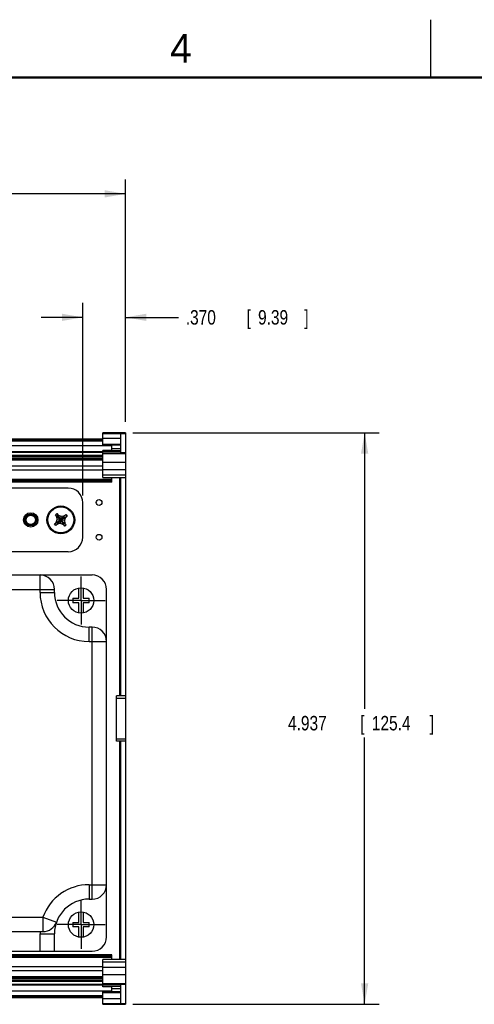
# Model space of a CAD drawing. Header units: inches. Extents: x 0 to 34, y 0 to 22.
# Tile 22 of 32: x 17.7 to 21.6, y 13.5 to 22. Entities that reach past the tile are written whole.
import ezdxf

# ---------------------------------------------------------------- set-up
doc = ezdxf.new("R2010")
doc.units = ezdxf.units.IN
doc.header["$LTSCALE"] = 1.87
doc.header["$MEASUREMENT"] = 0
doc.linetypes.add('CENTER', pattern=[0.6, 0.375, -0.075, 0.075, -0.075])
doc.layers.get('0').update_dxf_attribs({"linetype": 'CONTINUOUS'})
doc.layers.add('DEFAULT_1', color=7, linetype='CENTER')
doc.layers.add('DIMENSIONS', color=7, linetype='CONTINUOUS')
doc.styles.get("Standard").update_dxf_attribs({"font": 'txt', "width": 0.8})
doc.dimstyles.new('DIMSTYLE_1', dxfattribs={"dimtxt": 0.125, "dimasz": 0.18, "dimexe": 0.18, "dimexo": 0.0625, "dimgap": 0.09, "dimtad": 0, "dimtih": 1, "dimtoh": 1, "dimdec": 3, "dimzin": 4, "dimdsep": 46, "dimtxsty": 'STANDARD', "dimblk": '_FILLED', "dimblk1": '_FILLED', "dimblk2": '_FILLED', "dimcen": 0.09, "dimadec": 0, "dimazin": 0, "dimtp": 0.001, "dimtm": 0.001, "dimtfac": 1, "dimtdec": 3, "dimtofl": 0, "dimtmove": 0, "dimatfit": 3, "dimldrblk": '_FILLED', "dimfxl": 1, "dimtolj": 1, "dimtzin": 4, "dimarcsym": 0})

# ---------------------------------------------------------------- blocks, each defined once
blk = doc.blocks.new('_FILLED')
at = {"color": 0, "linetype": 'BYBLOCK'}
blk.add_solid([(0, 0), (-1, 0.174), (-1, -0.174)], dxfattribs=at)
blk = doc.blocks.new('*D0')
at = {"layer": 'DIMENSIONS', "color": 2, "linetype": 'CONTINUOUS'}
for p, q in [((18.6744, 18.432), (20.8045, 18.432)), ((20.6795, 18.432), (20.6795, 16.0487)), ((20.6795, 13.495), (20.6795, 15.7987)), ((18.6744, 13.495), (20.8045, 13.495))]:
    blk.add_line(p, q, dxfattribs=at)
at = {"layer": 'DIMENSIONS', "color": 2, "linetype": 'CONTINUOUS', "xscale": 0.18, "yscale": 0.18, "zscale": 0.18}
for p, rotation in [((20.6795, 18.432), 90), ((20.6795, 13.495), 270)]:
    blk.add_blockref('_FILLED', p, dxfattribs=dict(at, rotation=rotation))
at = {"layer": 'DIMENSIONS', "color": 2, "linetype": 'CONTINUOUS', "width": 0.8}
for s, p in [('[', (20.642, 15.8612)), (']', (21.242, 15.8612)), ('4.937', (20.017, 15.8612)), ('125.4', (20.742, 15.8612))]:
    blk.add_text(s, height=0.125, dxfattribs=at).set_placement(p)
blk = doc.blocks.new('*D1')
at = {"layer": 'DIMENSIONS', "color": 2, "linetype": 'CONTINUOUS'}
for p, q in [((13.5927, 18.5138), (13.5927, 20.6206)), ((18.6119, 18.5369), (18.6119, 20.6206)), ((13.5927, 20.4956), (15.5544, 20.4956)), ((18.6119, 20.4956), (17.1044, 20.4956))]:
    blk.add_line(p, q, dxfattribs=at)
at = {"layer": 'DIMENSIONS', "color": 2, "linetype": 'CONTINUOUS', "xscale": 0.18, "yscale": 0.18, "zscale": 0.18}
for p, rotation in [((13.5927, 20.4956), 180), ((18.6119, 20.4956), 360)]:
    blk.add_blockref('_FILLED', p, dxfattribs=dict(at, rotation=rotation))
at = {"layer": 'DIMENSIONS', "color": 2, "linetype": 'CONTINUOUS', "width": 0.8}
for s, p in [('5.019', (15.6169, 20.4331)), ('[', (16.2419, 20.4331)), ('127.49', (16.3419, 20.4331)), (']', (16.9419, 20.4331))]:
    blk.add_text(s, height=0.125, dxfattribs=at).set_placement(p)
blk = doc.blocks.new('*D12')
at = {"layer": 'DIMENSIONS', "color": 2, "linetype": 'CONTINUOUS'}
for p, q in [((18.2423, 17.8909), (18.2423, 19.5539)), ((18.6119, 18.5267), (18.6119, 19.5539)), ((18.2423, 19.4289), (17.8823, 19.4289)), ((18.6119, 19.4289), (19.0702, 19.4289))]:
    blk.add_line(p, q, dxfattribs=at)
at = {"layer": 'DIMENSIONS', "color": 2, "linetype": 'CONTINUOUS', "xscale": 0.18, "yscale": 0.18, "zscale": 0.18}
blk.add_blockref('_FILLED', (18.2423, 19.4289), dxfattribs=at)
at = {"layer": 'DIMENSIONS', "color": 2, "linetype": 'CONTINUOUS', "xscale": 0.18, "yscale": 0.18, "zscale": 0.18, "rotation": 180}
blk.add_blockref('_FILLED', (18.6119, 19.4289), dxfattribs=at)
at = {"layer": 'DIMENSIONS', "color": 2, "linetype": 'CONTINUOUS', "width": 0.8}
for s, p in [('.370', (19.1327, 19.3664)), ('[', (19.6577, 19.3664)), ('9.39', (19.7577, 19.3664)), (']', (20.1577, 19.3664))]:
    blk.add_text(s, height=0.125, dxfattribs=at).set_placement(p)

msp = doc.modelspace()

# ---------------------------------------------------------------- linework, layer by layer
at = {"color": 2, "linetype": 'CONTINUOUS'}
msp.add_line((21.25, 22), (21.25, 21.5), dxfattribs=at)
at = {"color": 7, "linetype": 'CONTINUOUS'}
for p, q in [((18.4151, 18.3769), (13.7895, 18.3769)), ((18.4151, 18.3716), (13.7895, 18.3716)), ((18.4151, 18.3253), (18.4151, 18.432)), ((18.6119, 18.432), (18.4151, 18.432)), ((18.4151, 18.4268), (18.6119, 18.4268)), ((18.5725, 18.4241), (18.4151, 18.4241)), ((18.4151, 18.3852), (18.5725, 18.3852)), ((18.5725, 18.2588), (18.5725, 18.4241)), ((18.6119, 18.432), (18.6119, 13.495)), ((18.4938, 18.3193), (13.7108, 18.3193)), ((18.4151, 18.3582), (13.7895, 18.3582)), ((18.5725, 18.3311), (18.4151, 18.3311)), ((18.5725, 18.3253), (18.4151, 18.3253)), ((18.4938, 18.2796), (18.4938, 18.3253)), ((18.5725, 18.2944), (18.4938, 18.2944)), ((18.4151, 18.2679), (13.7895, 18.2679)), ((18.4151, 18.2609), (13.7895, 18.2609)), ((18.4151, 18.2601), (13.7895, 18.2601)), ((18.4151, 18.2362), (13.7895, 18.2362)), ((18.4151, 18.2255), (13.7895, 18.2255)), ((18.4151, 18.2123), (13.7895, 18.2123)), ((18.4151, 18.0462), (18.4151, 18.2796)), ((18.4938, 18.2796), (18.4151, 18.2796)), ((18.5725, 18.2772), (18.4151, 18.2772)), ((18.5725, 18.264), (18.4151, 18.264)), ((18.4151, 18.2541), (18.6119, 18.2541)), ((18.6119, 18.2588), (18.5725, 18.2588)), ((18.4151, 18.2001), (13.7895, 18.2001)), ((18.4151, 18.1948), (13.7895, 18.1948)), ((18.4151, 18.1424), (13.7895, 18.1424)), ((18.6119, 18.174), (18.4151, 18.174)), ((18.4151, 18.1083), (13.7895, 18.1083)), ((18.4151, 18.1152), (18.6119, 18.1152)), ((18.6119, 18.0659), (18.4151, 18.0659)), ((18.4151, 18.0462), (18.6119, 18.0462)), ((18.4938, 18.0058), (18.4938, 18.0462)), ((18.5628, 16.1604), (18.5628, 18.0462)), ((18.5725, 18.0313), (18.5628, 18.0313)), ((18.5725, 16.1604), (18.5725, 18.0462)), ((18.4938, 18.0281), (13.7108, 18.0281)), ((18.4938, 18.0167), (13.7108, 18.0167)), ((18.4938, 18.0062), (13.7108, 18.0062)), ((18.4938, 18.0058), (13.7108, 18.0058)), ((18.1163, 17.9544), (14.3283, 17.9544)), ((18.5725, 18.0076), (18.5628, 18.0076)), ((18.2423, 17.5304), (18.2423, 17.8284)), ((17.7526, 17.6856), (17.7541, 17.692)), ((17.7541, 17.692), (17.7567, 17.6981)), ((17.7554, 17.6954), (17.7585, 17.7012)), ((17.7567, 17.6981), (17.7602, 17.7036)), ((17.7577, 17.6998), (17.7604, 17.7039)), ((17.7585, 17.7012), (17.761, 17.7045)), ((17.7602, 17.7036), (17.7645, 17.7085)), ((17.7604, 17.7039), (17.7637, 17.7076)), ((17.7604, 17.7038), (17.7617, 17.7054)), ((17.7606, 17.704), (17.7627, 17.7066)), ((17.7627, 17.7066), (17.7661, 17.7098)), ((17.7637, 17.7076), (17.7647, 17.7087)), ((17.7645, 17.7085), (17.7696, 17.7127)), ((17.7647, 17.7087), (17.766, 17.7098)), ((17.7661, 17.7098), (17.7686, 17.7118)), ((17.7696, 17.7127), (17.7753, 17.7159)), ((17.7711, 17.7135), (17.7727, 17.7145)), ((17.7727, 17.7145), (17.7786, 17.7173)), ((17.7753, 17.7159), (17.7815, 17.7182)), ((17.7772, 17.7166), (17.7818, 17.7183)), ((17.7786, 17.7173), (17.7849, 17.719)), ((17.7815, 17.7182), (17.7879, 17.7194)), ((17.7819, 17.7182), (17.7853, 17.719)), ((17.7853, 17.719), (17.7903, 17.7195)), ((17.7854, 17.7189), (17.7867, 17.7192)), ((17.7879, 17.7194), (17.7945, 17.7196)), ((17.7882, 17.7194), (17.7934, 17.7196)), ((17.7917, 17.7196), (17.798, 17.7193)), ((17.798, 17.7193), (17.8044, 17.7178)), ((17.8001, 17.7188), (17.8015, 17.7186)), ((17.8015, 17.7186), (17.8028, 17.7182)), ((17.8044, 17.7178), (17.8089, 17.716)), ((17.8057, 17.7173), (17.8074, 17.7166)), ((17.8059, 17.7172), (17.8102, 17.7155)), ((17.8073, 17.7168), (17.8132, 17.7138)), ((17.8102, 17.7155), (17.8138, 17.7133)), ((17.8133, 17.7137), (17.8146, 17.7128)), ((17.8177, 17.7105), (17.821, 17.7076)), ((17.821, 17.7076), (17.8252, 17.7026)), ((17.8223, 17.7061), (17.8234, 17.7049)), ((17.8231, 17.7053), (17.8269, 17.7)), ((17.8234, 17.705), (17.827, 17.6997)), ((17.8234, 17.7049), (17.8246, 17.7032)), ((17.8252, 17.7026), (17.8276, 17.6985)), ((17.8261, 17.7011), (17.8284, 17.6972)), ((17.8261, 17.7011), (17.8278, 17.6981)), ((17.8269, 17.7), (17.8298, 17.6941)), ((17.8284, 17.6972), (17.8304, 17.6922)), ((17.829, 17.6956), (17.8298, 17.6939)), ((17.8298, 17.6941), (17.8317, 17.6878)), ((17.9969, 17.6462), (18.1077, 17.7127)), ((18.005, 17.7235), (18.019, 17.7348)), ((18.0996, 17.6354), (18.005, 17.7235)), ((18.0164, 17.7095), (18.005, 17.7235)), ((18.0082, 17.6322), (18.0964, 17.7267)), ((18.0109, 17.6575), (18.0937, 17.7014)), ((18.0206, 17.6828), (18.0164, 17.7095)), ((18.0164, 17.7095), (18.0883, 17.6494)), ((18.019, 17.7348), (18.0303, 17.7209)), ((18.0856, 17.6241), (18.019, 17.7348)), ((18.0222, 17.6435), (18.0824, 17.7154)), ((18.0303, 17.7209), (18.0556, 17.7112)), ((18.0743, 17.638), (18.0303, 17.7209)), ((18.049, 17.6477), (18.0556, 17.7112)), ((18.0556, 17.7112), (18.0824, 17.7154)), ((18.0824, 17.7154), (18.0964, 17.7267)), ((18.0937, 17.7014), (18.084, 17.6761)), ((18.1077, 17.7127), (18.0937, 17.7014)), ((18.0964, 17.7267), (18.1077, 17.7127)), ((17.7521, 17.6794), (17.7408, 17.6794)), ((17.7521, 17.6794), (17.7526, 17.6856)), ((17.7521, 17.6794), (17.7526, 17.6856)), ((17.7522, 17.6815), (17.7523, 17.683)), ((17.7523, 17.683), (17.753, 17.6875)), ((17.7526, 17.6859), (17.7534, 17.6891)), ((17.7526, 17.6858), (17.7526, 17.6859)), ((17.7526, 17.6858), (17.7526, 17.6859)), ((17.7549, 17.665), (17.7533, 17.6697)), ((17.7586, 17.6578), (17.7568, 17.6605)), ((17.7604, 17.655), (17.7569, 17.6604)), ((17.7639, 17.6511), (17.7604, 17.655)), ((17.7727, 17.6444), (17.7672, 17.648)), ((17.77, 17.646), (17.7673, 17.6481)), ((17.7756, 17.6428), (17.77, 17.646)), ((17.7785, 17.6417), (17.7726, 17.6444)), ((17.7789, 17.6415), (17.7776, 17.6421)), ((17.7798, 17.6413), (17.7785, 17.6417)), ((17.7851, 17.6399), (17.7787, 17.6416)), ((17.7868, 17.6397), (17.7818, 17.6406)), ((17.7879, 17.6395), (17.7849, 17.6401)), ((17.7916, 17.6392), (17.7851, 17.6399)), ((17.7917, 17.6394), (17.7879, 17.6395)), ((17.7963, 17.6395), (17.7915, 17.6392)), ((17.7981, 17.6396), (17.7916, 17.6392)), ((17.795, 17.6393), (17.7917, 17.6394)), ((17.8013, 17.6403), (17.795, 17.6393)), ((17.8013, 17.6402), (17.798, 17.6397)), ((17.8045, 17.6411), (17.7981, 17.6396)), ((17.8075, 17.6422), (17.8013, 17.6402)), ((17.8047, 17.6412), (17.803, 17.6408)), ((17.8056, 17.6416), (17.8043, 17.6411)), ((17.8106, 17.6436), (17.8045, 17.6411)), ((17.8132, 17.6451), (17.8075, 17.6422)), ((17.8162, 17.6471), (17.8106, 17.6436)), ((17.8131, 17.645), (17.8112, 17.6441)), ((17.8143, 17.6459), (17.8131, 17.645)), ((17.8195, 17.6499), (17.8161, 17.647)), ((17.8211, 17.6514), (17.8162, 17.6471)), ((17.8252, 17.6562), (17.8209, 17.6512)), ((17.8233, 17.6537), (17.8209, 17.6513)), ((17.8253, 17.6565), (17.8211, 17.6514)), ((17.8232, 17.6537), (17.8222, 17.6527)), ((17.8254, 17.6566), (17.8232, 17.6539)), ((17.827, 17.6591), (17.8233, 17.6537)), ((17.8253, 17.6565), (17.8252, 17.6562)), ((17.8286, 17.6621), (17.8253, 17.6565)), ((17.8298, 17.665), (17.827, 17.6591)), ((17.8285, 17.6622), (17.8277, 17.6605)), ((17.8309, 17.6683), (17.8286, 17.6621)), ((17.8323, 17.6747), (17.8309, 17.6683)), ((17.8322, 17.6744), (17.8309, 17.6681)), ((17.8312, 17.6891), (17.8322, 17.6844)), ((17.8317, 17.6716), (17.8313, 17.6702)), ((17.8317, 17.6878), (17.8325, 17.6813)), ((17.8323, 17.6765), (17.8317, 17.6716)), ((17.8325, 17.6778), (17.832, 17.6737)), ((17.8321, 17.6845), (17.8325, 17.6807)), ((17.8322, 17.6844), (17.8325, 17.6778)), ((17.8325, 17.6808), (17.8322, 17.6744)), ((17.8322, 17.6744), (17.8322, 17.6743)), ((17.8325, 17.6813), (17.8323, 17.6747)), ((17.8325, 17.6807), (17.8324, 17.6777)), ((17.9969, 17.6462), (18.0109, 17.6575)), ((18.0082, 17.6322), (17.9969, 17.6462)), ((18.0222, 17.6435), (18.0082, 17.6322)), ((18.0109, 17.6575), (18.0206, 17.6828)), ((18.0206, 17.6828), (18.084, 17.6761)), ((18.049, 17.6477), (18.0222, 17.6435)), ((18.0743, 17.638), (18.049, 17.6477)), ((18.0856, 17.6241), (18.0743, 17.638)), ((18.084, 17.6761), (18.0883, 17.6494)), ((18.0996, 17.6354), (18.0856, 17.6241)), ((18.0883, 17.6494), (18.0996, 17.6354)), ((18.1163, 17.4044), (14.3283, 17.4044)), ((13.8723, 17.2034), (18.3223, 17.2034)), ((17.8723, 17.0534), (17.8723, 17.2034)), ((14.1973, 17.0784), (17.9973, 17.0784)), ((17.8723, 17.0534), (17.9973, 17.0534)), ((17.9973, 17.0534), (17.9973, 17.0784)), ((18.2078, 17.0029), (18.2078, 17.0912)), ((18.2468, 17.0912), (18.2468, 17.0029)), ((18.4473, 14.0784), (18.4473, 17.0784)), ((18.1573, 17.0029), (18.2078, 17.0029)), ((18.1573, 17.0029), (18.1573, 16.9639)), ((18.2078, 16.9639), (18.1573, 16.9639)), ((18.2078, 16.8757), (18.2078, 16.9639)), ((18.2468, 17.0029), (18.2973, 17.0029)), ((18.2973, 16.9639), (18.2468, 16.9639)), ((18.2468, 16.9639), (18.2468, 16.8757)), ((18.2973, 16.9639), (18.2973, 17.0029)), ((18.3223, 16.7534), (18.2973, 16.7534)), ((18.2973, 16.6284), (18.2973, 16.7534)), ((18.3223, 14.4034), (18.3223, 16.7534)), ((18.2973, 16.6284), (18.4473, 16.6284)), ((18.6119, 16.1604), (18.5332, 16.1604)), ((18.5332, 15.7667), (18.5332, 16.1604)), ((18.5332, 16.1407), (18.6119, 16.1407)), ((18.6119, 15.7864), (18.5332, 15.7864)), ((18.6119, 15.7667), (18.5332, 15.7667)), ((18.5628, 13.8808), (18.5628, 15.7667)), ((18.5725, 13.8808), (18.5725, 15.7667)), ((18.2973, 14.5284), (18.3544, 14.5284)), ((18.2973, 14.5284), (18.2973, 14.4034)), ((18.3544, 14.5284), (18.3673, 14.5284)), ((18.3673, 14.5284), (18.4473, 14.5284)), ((18.2973, 14.4034), (18.3223, 14.4034)), ((18.2078, 14.2029), (18.2078, 14.2912)), ((18.2468, 14.2912), (18.2468, 14.2029)), ((14.2968, 14.2484), (17.8978, 14.2484)), ((17.8978, 14.2484), (18.0153, 14.2058)), ((17.8978, 14.2484), (17.8978, 14.1234)), ((14.2968, 14.1234), (17.8978, 14.1234)), ((18.1573, 14.2029), (18.2078, 14.2029)), ((18.1573, 14.2029), (18.1573, 14.1639)), ((18.2078, 14.1639), (18.1573, 14.1639)), ((18.2078, 14.0757), (18.2078, 14.1639)), ((18.2468, 14.2029), (18.2973, 14.2029)), ((18.2973, 14.1639), (18.2468, 14.1639)), ((18.2468, 14.1639), (18.2468, 14.0757)), ((18.2973, 14.1639), (18.2973, 14.2029)), ((17.8723, 14.1034), (17.9973, 14.1034)), ((17.8723, 13.9534), (17.8723, 14.1034)), ((17.9973, 13.9534), (17.9973, 14.1034)), ((13.8723, 13.9534), (18.3223, 13.9534)), ((18.4938, 13.9213), (13.7108, 13.9213)), ((18.4938, 13.9209), (13.7108, 13.9209)), ((18.4938, 13.9103), (13.7108, 13.9103)), ((18.4938, 13.8989), (13.7108, 13.8989)), ((18.6119, 13.8808), (18.4151, 13.8808)), ((18.4151, 13.6474), (18.4151, 13.8808)), ((18.4938, 13.8808), (18.4938, 13.9212)), ((18.5628, 13.9194), (18.5725, 13.9194)), ((18.5628, 13.8958), (18.5725, 13.8958)), ((18.4151, 13.8187), (13.7895, 13.8187)), ((18.4151, 13.7846), (13.7895, 13.7846)), ((18.4151, 13.8612), (18.6119, 13.8612)), ((18.6119, 13.8118), (18.4151, 13.8118)), ((18.4151, 13.7322), (13.7895, 13.7322)), ((18.4151, 13.727), (13.7895, 13.727)), ((18.4151, 13.7148), (13.7895, 13.7148)), ((18.4151, 13.7016), (13.7895, 13.7016)), ((18.4151, 13.7531), (18.6119, 13.7531)), ((18.4151, 13.6908), (13.7895, 13.6908)), ((18.4151, 13.6669), (13.7895, 13.6669)), ((18.4151, 13.6661), (13.7895, 13.6661)), ((18.4151, 13.6592), (13.7895, 13.6592)), ((18.6119, 13.673), (18.4151, 13.673)), ((18.5725, 13.663), (18.4151, 13.663)), ((18.5725, 13.6498), (18.4151, 13.6498)), ((18.4938, 13.6474), (18.4151, 13.6474)), ((18.4938, 13.6018), (18.4938, 13.6474)), ((18.4938, 13.6327), (18.5725, 13.6327)), ((18.5725, 13.6683), (18.6119, 13.6683)), ((18.5725, 13.5029), (18.5725, 13.6683)), ((18.4938, 13.6077), (13.7108, 13.6077)), ((18.4151, 13.5688), (13.7895, 13.5688)), ((18.4151, 13.5554), (13.7895, 13.5554)), ((18.4151, 13.5501), (13.7895, 13.5501)), ((18.5725, 13.6018), (18.4151, 13.6018)), ((18.4151, 13.495), (18.4151, 13.6018)), ((18.4151, 13.5959), (18.5725, 13.5959)), ((18.5725, 13.5418), (18.4151, 13.5418)), ((18.4151, 13.5029), (18.5725, 13.5029)), ((18.6119, 13.5003), (18.4151, 13.5003)), ((18.4151, 13.495), (18.6119, 13.495))]:
    msp.add_line(p, q, dxfattribs=at)
at = {"color": 7, "linetype": 'CONTINUOUS', "const_width": 0.02}
msp.add_lwpolyline([(33.5, 21.5), (0.5, 21.5)], dxfattribs=at)
at = {"color": 7, "linetype": 'CONTINUOUS'}
for points in [[(17.7746, 17.7154), (17.7758, 17.7161), (17.7773, 17.7167)], [(17.7945, 17.7196), (17.801, 17.7187), (17.8073, 17.7168)], [(17.7999, 17.7189), (17.8013, 17.7186), (17.8076, 17.7167)], [(17.8132, 17.7138), (17.8185, 17.71), (17.8231, 17.7053)], [(17.8305, 17.6919), (17.831, 17.6906), (17.8313, 17.689)], [(17.7533, 17.6696), (17.7522, 17.6761), (17.7522, 17.6812)], [(17.7569, 17.6604), (17.7543, 17.6664), (17.7533, 17.6703)], [(17.7585, 17.6576), (17.7554, 17.6634), (17.7533, 17.6696)], [(17.7626, 17.6524), (17.7586, 17.6575), (17.7565, 17.6614)], [(17.7673, 17.648), (17.7625, 17.6524), (17.7585, 17.6576)], [(17.7787, 17.6416), (17.7727, 17.6443), (17.7673, 17.648)], [(17.7818, 17.6406), (17.7756, 17.6428), (17.7742, 17.6436)], [(17.8043, 17.6411), (17.7979, 17.6396), (17.7962, 17.6395)], [(17.8222, 17.6527), (17.8188, 17.6492), (17.8153, 17.6466)]]:
    msp.add_lwpolyline(points, dxfattribs=at)
for centre, radius in [((18.0523, 17.6794), 0.12), ((18.0523, 17.6794), 0.1125), ((18.3828, 17.8294), 0.025), ((17.7923, 17.6794), 0.062), ((17.7923, 17.6794), 0.052), ((18.3828, 17.5294), 0.025), ((18.2273, 16.9834), 0.1095), ((18.2273, 14.1834), 0.1095)]:
    msp.add_circle(centre, radius, dxfattribs=at)
for centre, radius, start, end in [((18.1163, 17.8284), 0.126, 0, 90), ((18.1163, 17.5304), 0.126, 270, 360), ((17.8723, 17.0784), 0.125, 0, 90), ((18.3223, 17.0784), 0.125, 0, 90), ((18.2973, 17.0534), 0.425, 180, 270), ((18.2973, 17.0534), 0.3, 180, 270), ((18.3223, 16.6284), 0.125, 0, 90), ((18.2973, 14.1034), 0.425, 90, 160.05065), ((18.3223, 14.5284), 0.125, 270, 360), ((18.2973, 14.1034), 0.3, 90, 180), ((17.8978, 14.2484), 0.125, 270, 340.05143), ((18.2973, 14.1034), 0.425, 177.30273, 180), ((18.3223, 14.0784), 0.125, 270, 360)]:
    msp.add_arc(centre, radius, start, end, dxfattribs=at)
for points, knots in [([(17.7478, 17.6794), (17.7478, 17.6804), (17.7479, 17.6825), (17.7483, 17.6858), (17.7489, 17.6893), (17.7498, 17.6927), (17.751, 17.6961), (17.7525, 17.6994), (17.7542, 17.7025), (17.7562, 17.7055), (17.7584, 17.7083), (17.7608, 17.7109), (17.7635, 17.7133), (17.7663, 17.7155), (17.7693, 17.7175), (17.7724, 17.7192), (17.7756, 17.7207), (17.779, 17.7219), (17.7825, 17.7228), (17.786, 17.7235), (17.7895, 17.7239), (17.7931, 17.7239), (17.7967, 17.7237), (17.8002, 17.7232), (17.8037, 17.7225), (17.8071, 17.7214), (17.8104, 17.7201), (17.8136, 17.7185), (17.8167, 17.7167), (17.8196, 17.7146), (17.8223, 17.7123), (17.8249, 17.7098), (17.8272, 17.7071), (17.8293, 17.7042), (17.8312, 17.7011), (17.8328, 17.6979), (17.8341, 17.6946), (17.8352, 17.6912), (17.836, 17.6877), (17.8366, 17.6842), (17.8368, 17.6806), (17.8368, 17.6771), (17.8364, 17.6735), (17.8358, 17.67), (17.8349, 17.6665), (17.8337, 17.6632), (17.8323, 17.6599), (17.8306, 17.6567), (17.8286, 17.6537), (17.8265, 17.6509), (17.8241, 17.6483), (17.8215, 17.6458), (17.8187, 17.6436), (17.8157, 17.6416), (17.8126, 17.6398), (17.8093, 17.6383), (17.806, 17.6371), (17.8026, 17.6361), (17.799, 17.6355), (17.7955, 17.6351), (17.7919, 17.6349), (17.7883, 17.6351), (17.7848, 17.6356), (17.7813, 17.6363), (17.7779, 17.6373), (17.7746, 17.6386), (17.7713, 17.6402), (17.7683, 17.642), (17.7653, 17.6441), (17.7626, 17.6463), (17.76, 17.6488), (17.7577, 17.6515), (17.7555, 17.6544), (17.7536, 17.6574), (17.752, 17.6606), (17.7506, 17.6639), (17.7495, 17.6673), (17.7487, 17.6708), (17.7481, 17.6743), (17.7478, 17.6779), (17.7478, 17.6814), (17.7481, 17.685), (17.7487, 17.6885), (17.7496, 17.692), (17.7507, 17.6954), (17.7522, 17.6986), (17.7538, 17.7018), (17.7557, 17.7048), (17.7579, 17.7077), (17.7603, 17.7103), (17.7629, 17.7128), (17.7656, 17.7151), (17.7686, 17.7171), (17.7717, 17.7189), (17.7749, 17.7204), (17.7782, 17.7217), (17.7817, 17.7227), (17.7852, 17.7234), (17.7887, 17.7238), (17.7923, 17.724), (17.7959, 17.7238), (17.7994, 17.7234), (17.8029, 17.7227), (17.8064, 17.7217), (17.8097, 17.7204), (17.8129, 17.7189), (17.816, 17.7171), (17.819, 17.7151), (17.8217, 17.7128), (17.8243, 17.7104), (17.8267, 17.7077), (17.8289, 17.7048), (17.8308, 17.7018), (17.8325, 17.6987), (17.8339, 17.6954), (17.835, 17.692), (17.8359, 17.6885), (17.8365, 17.685), (17.8368, 17.6814), (17.8368, 17.6779), (17.8366, 17.675), (17.8364, 17.6734), (17.8363, 17.673)], [0, 0, 0, 0, 0.006531, 0.014923, 0.023315, 0.031708, 0.0401, 0.048492, 0.056884, 0.065277, 0.073669, 0.082061, 0.090453, 0.098846, 0.107238, 0.11563, 0.124022, 0.132415, 0.140807, 0.149199, 0.157591, 0.165983, 0.174376, 0.182768, 0.19116, 0.199552, 0.207945, 0.216337, 0.224729, 0.233121, 0.241514, 0.249906, 0.258298, 0.26669, 0.275083, 0.283475, 0.291867, 0.300259, 0.308652, 0.317044, 0.325436, 0.333828, 0.342221, 0.350613, 0.359005, 0.367397, 0.375789, 0.384181, 0.392573, 0.400966, 0.409358, 0.41775, 0.426142, 0.434535, 0.442927, 0.451319, 0.459711, 0.468104, 0.476496, 0.484888, 0.49328, 0.501673, 0.510065, 0.518457, 0.526849, 0.535242, 0.543634, 0.552026, 0.560418, 0.568811, 0.577203, 0.585595, 0.593987, 0.60238, 0.610772, 0.619164, 0.627556, 0.635948, 0.644341, 0.652733, 0.661125, 0.669517, 0.67791, 0.686302, 0.694694, 0.703086, 0.711479, 0.719871, 0.728263, 0.736655, 0.745048, 0.75344, 0.761832, 0.770224, 0.778617, 0.787009, 0.795401, 0.803793, 0.812186, 0.820578, 0.82897, 0.837362, 0.845754, 0.854146, 0.862538, 0.870931, 0.879323, 0.887715, 0.896107, 0.9045, 0.912892, 0.921284, 0.929676, 0.938069, 0.946461, 0.954853, 0.963245, 0.971638, 0.98003, 0.988422, 0.996814, 1, 1, 1, 1]), ([(17.7478, 17.6794), (17.7478, 17.6806), (17.7479, 17.683), (17.7484, 17.6866), (17.7491, 17.6901), (17.7501, 17.6935), (17.7513, 17.6968), (17.7529, 17.7001), (17.7547, 17.7032), (17.7567, 17.7061), (17.7589, 17.7089), (17.7614, 17.7115), (17.7641, 17.7139), (17.7669, 17.716), (17.7699, 17.7179), (17.7731, 17.7196), (17.7764, 17.721), (17.7798, 17.7222), (17.7832, 17.723), (17.7868, 17.7236), (17.7903, 17.7239), (17.7939, 17.7239), (17.7975, 17.7237), (17.801, 17.7231), (17.8045, 17.7223), (17.8079, 17.7211), (17.8112, 17.7198), (17.8143, 17.7181), (17.8174, 17.7162), (17.8202, 17.7141), (17.8229, 17.7117), (17.8254, 17.7092), (17.8277, 17.7064), (17.8298, 17.7035), (17.8316, 17.7004), (17.8331, 17.6972), (17.8344, 17.6939), (17.8354, 17.6905), (17.8362, 17.687), (17.8366, 17.6834), (17.8368, 17.6798), (17.8367, 17.6763), (17.8363, 17.6727), (17.8356, 17.6692), (17.8347, 17.6658), (17.8334, 17.6624), (17.8319, 17.6592), (17.8302, 17.6561), (17.8282, 17.6531), (17.8259, 17.6503), (17.8235, 17.6477), (17.8209, 17.6453), (17.818, 17.6431), (17.815, 17.6412), (17.8119, 17.6395), (17.8086, 17.638), (17.8052, 17.6369), (17.8018, 17.636), (17.7983, 17.6353), (17.7947, 17.635), (17.7911, 17.635), (17.7876, 17.6352), (17.784, 17.6357), (17.7805, 17.6365), (17.7771, 17.6376), (17.7738, 17.639), (17.7706, 17.6406), (17.7676, 17.6424), (17.7647, 17.6445), (17.762, 17.6469), (17.7595, 17.6494), (17.7572, 17.6521), (17.7551, 17.655), (17.7532, 17.6581), (17.7517, 17.6613), (17.7503, 17.6646), (17.7493, 17.6681), (17.7485, 17.6715), (17.748, 17.6751), (17.7478, 17.6786), (17.7479, 17.6822), (17.7483, 17.6858), (17.7489, 17.6893), (17.7498, 17.6927), (17.751, 17.6961), (17.7525, 17.6994), (17.7542, 17.7025), (17.7562, 17.7055), (17.7584, 17.7083), (17.7608, 17.7109), (17.7635, 17.7133), (17.7663, 17.7155), (17.7693, 17.7175), (17.7724, 17.7192), (17.7756, 17.7207), (17.779, 17.7219), (17.7825, 17.7228), (17.786, 17.7235), (17.7895, 17.7239), (17.7931, 17.7239), (17.7967, 17.7237), (17.8002, 17.7232), (17.8037, 17.7225), (17.8071, 17.7214), (17.8104, 17.7201), (17.8136, 17.7185), (17.8167, 17.7167), (17.8196, 17.7146), (17.8223, 17.7123), (17.8249, 17.7098), (17.8272, 17.7071), (17.8293, 17.7042), (17.8312, 17.7011), (17.8328, 17.6979), (17.8341, 17.6946), (17.8352, 17.6912), (17.836, 17.6877), (17.8366, 17.6842), (17.8368, 17.6806), (17.8368, 17.6771), (17.8364, 17.6735), (17.8358, 17.67), (17.8349, 17.6665), (17.8337, 17.6632), (17.8323, 17.6599), (17.8306, 17.6567), (17.8286, 17.6537), (17.8265, 17.6509), (17.8241, 17.6483), (17.8215, 17.6458), (17.8187, 17.6436), (17.8157, 17.6416), (17.8126, 17.6398), (17.8093, 17.6383), (17.806, 17.6371), (17.8026, 17.6361), (17.799, 17.6355), (17.7955, 17.6351), (17.7919, 17.6349), (17.7883, 17.6351), (17.7848, 17.6356), (17.7813, 17.6363), (17.7779, 17.6373), (17.7746, 17.6386), (17.7713, 17.6402), (17.7683, 17.642), (17.7653, 17.6441), (17.7626, 17.6463), (17.76, 17.6488), (17.7577, 17.6515), (17.7555, 17.6544), (17.7536, 17.6574), (17.752, 17.6606), (17.7506, 17.6639), (17.7495, 17.6673), (17.7487, 17.6708), (17.7481, 17.6743), (17.7478, 17.6779), (17.7478, 17.6814), (17.7481, 17.685), (17.7487, 17.6885), (17.7496, 17.692), (17.7507, 17.6954), (17.7522, 17.6986), (17.7538, 17.7018), (17.7557, 17.7048), (17.7579, 17.7077), (17.7603, 17.7103), (17.7629, 17.7128), (17.7656, 17.7151), (17.7686, 17.7171), (17.7717, 17.7189), (17.7749, 17.7204), (17.7782, 17.7217), (17.7817, 17.7227), (17.7852, 17.7234), (17.7887, 17.7238), (17.7923, 17.724), (17.7959, 17.7238), (17.7994, 17.7234), (17.8029, 17.7227), (17.8064, 17.7217), (17.8097, 17.7204), (17.8129, 17.7189), (17.816, 17.7171), (17.819, 17.7151), (17.8217, 17.7128), (17.8243, 17.7104), (17.8267, 17.7077), (17.8289, 17.7048), (17.8308, 17.7018), (17.8325, 17.6987), (17.8339, 17.6954), (17.835, 17.692), (17.8359, 17.6885), (17.8365, 17.685), (17.8368, 17.6814), (17.8368, 17.6779), (17.8366, 17.675), (17.8364, 17.6734), (17.8363, 17.673)], [0, 0, 0, 0, 0.005066, 0.010133, 0.015199, 0.020265, 0.025332, 0.030398, 0.035465, 0.040531, 0.045597, 0.050664, 0.05573, 0.060797, 0.065863, 0.070929, 0.075996, 0.081062, 0.086128, 0.091195, 0.096261, 0.101328, 0.106394, 0.11146, 0.116527, 0.121593, 0.126659, 0.131726, 0.136793, 0.141859, 0.146925, 0.151992, 0.157058, 0.162124, 0.167191, 0.172257, 0.177324, 0.18239, 0.187456, 0.192523, 0.197589, 0.202655, 0.207722, 0.212788, 0.217855, 0.222921, 0.227987, 0.233054, 0.23812, 0.243186, 0.248253, 0.253319, 0.258386, 0.263452, 0.268518, 0.273585, 0.278651, 0.283717, 0.288784, 0.29385, 0.298917, 0.303983, 0.309049, 0.314116, 0.319182, 0.324249, 0.329315, 0.334381, 0.339448, 0.344514, 0.34958, 0.354647, 0.359713, 0.36478, 0.369846, 0.374912, 0.379979, 0.385045, 0.390111, 0.395178, 0.400244, 0.405311, 0.410377, 0.415443, 0.42051, 0.425576, 0.430642, 0.435709, 0.440775, 0.445842, 0.450908, 0.455974, 0.461041, 0.466107, 0.471173, 0.47624, 0.481306, 0.486373, 0.491439, 0.496505, 0.501572, 0.506638, 0.511704, 0.516771, 0.521837, 0.526904, 0.53197, 0.537036, 0.542103, 0.547169, 0.552235, 0.557302, 0.562368, 0.567435, 0.572501, 0.577567, 0.582634, 0.5877, 0.592766, 0.597833, 0.6029, 0.607966, 0.613032, 0.618098, 0.623165, 0.628231, 0.633297, 0.638364, 0.643431, 0.648497, 0.653563, 0.65863, 0.663696, 0.668762, 0.673829, 0.678895, 0.683962, 0.689028, 0.694094, 0.699161, 0.704227, 0.709293, 0.71436, 0.719426, 0.724493, 0.729559, 0.734625, 0.739692, 0.744758, 0.749824, 0.754891, 0.759957, 0.765024, 0.77009, 0.775156, 0.780223, 0.785289, 0.790355, 0.795422, 0.800488, 0.805555, 0.810621, 0.815687, 0.820754, 0.82582, 0.830886, 0.835953, 0.841019, 0.846086, 0.851152, 0.856218, 0.861285, 0.866351, 0.871417, 0.876484, 0.88155, 0.886617, 0.891683, 0.896749, 0.901816, 0.906882, 0.911948, 0.917015, 0.922081, 0.927148, 0.932214, 0.93728, 0.942347, 0.947413, 0.952479, 0.957546, 0.962612, 0.967679, 0.972745, 0.977811, 0.982878, 0.987944, 0.993011, 0.998077, 1, 1, 1, 1]), ([(17.7515, 17.6795), (17.7515, 17.68), (17.7516, 17.6811), (17.7517, 17.6833), (17.752, 17.686), (17.7527, 17.6892), (17.7536, 17.6923), (17.7548, 17.6954), (17.7562, 17.6984), (17.7578, 17.7012), (17.7596, 17.7039), (17.7617, 17.7064), (17.764, 17.7088), (17.766, 17.7106), (17.7677, 17.712), (17.7695, 17.7133), (17.7718, 17.7147), (17.7747, 17.7163), (17.7777, 17.7176), (17.7808, 17.7186), (17.784, 17.7194), (17.7872, 17.7199), (17.7905, 17.7202), (17.7938, 17.7202), (17.797, 17.72), (17.8003, 17.7195), (17.8035, 17.7187), (17.8066, 17.7177), (17.8096, 17.7164), (17.8125, 17.7149), (17.8153, 17.7132), (17.8179, 17.7112), (17.8204, 17.7091), (17.8227, 17.7067), (17.8248, 17.7042), (17.8267, 17.7015), (17.8283, 17.6987), (17.8297, 17.6957), (17.8309, 17.6927), (17.8317, 17.6901), (17.8322, 17.6879), (17.8326, 17.6858), (17.833, 17.6831), (17.8331, 17.6801), (17.8331, 17.6782), (17.833, 17.6774)], [0, 0, 0, 0, 0.012242, 0.024836, 0.050021, 0.075212, 0.100405, 0.125594, 0.150772, 0.175936, 0.201091, 0.226248, 0.25142, 0.276607, 0.289206, 0.301808, 0.327006, 0.352196, 0.377374, 0.40254, 0.427706, 0.452882, 0.47807, 0.503265, 0.52846, 0.553648, 0.578822, 0.603986, 0.62915, 0.654325, 0.679513, 0.704708, 0.729904, 0.755091, 0.780266, 0.805431, 0.830595, 0.85577, 0.880957, 0.906153, 0.918754, 0.931354, 0.956541, 0.981716, 1, 1, 1, 1]), ([(17.833, 17.6774), (17.833, 17.6771), (17.8329, 17.6757), (17.8327, 17.6733), (17.832, 17.6701), (17.8311, 17.6669), (17.8302, 17.6643), (17.8293, 17.6623), (17.8284, 17.6604), (17.827, 17.658), (17.8252, 17.6553), (17.8232, 17.6527), (17.8209, 17.6503), (17.8185, 17.6481), (17.8159, 17.6461), (17.8131, 17.6444), (17.8102, 17.6428), (17.8072, 17.6415), (17.8042, 17.6404), (17.801, 17.6396), (17.7978, 17.639), (17.7945, 17.6387), (17.7918, 17.6387), (17.7896, 17.6388), (17.7874, 17.639), (17.7847, 17.6394), (17.7815, 17.6401), (17.7784, 17.6411), (17.7754, 17.6423), (17.7724, 17.6438), (17.7696, 17.6455), (17.767, 17.6474), (17.7645, 17.6496), (17.7622, 17.6519), (17.7601, 17.6544), (17.7582, 17.6571), (17.7565, 17.6599), (17.755, 17.6628), (17.7538, 17.6659), (17.7529, 17.669), (17.7522, 17.6722), (17.7518, 17.6749), (17.7516, 17.6771), (17.7515, 17.6793), (17.7516, 17.682), (17.7518, 17.6847), (17.7522, 17.6869), (17.7526, 17.689), (17.7534, 17.6916), (17.7545, 17.6947), (17.7558, 17.6977), (17.7574, 17.7006), (17.7592, 17.7033), (17.7612, 17.7059), (17.7634, 17.7083), (17.7659, 17.7105), (17.7684, 17.7125), (17.7707, 17.714), (17.7726, 17.7151), (17.7745, 17.7162), (17.777, 17.7173), (17.7801, 17.7184), (17.7833, 17.7193), (17.7865, 17.7199), (17.7898, 17.7202), (17.793, 17.7202), (17.7963, 17.7201), (17.7995, 17.7196), (17.8028, 17.7189), (17.8059, 17.7179), (17.8089, 17.7167), (17.8119, 17.7153), (17.8147, 17.7136), (17.8173, 17.7117), (17.8194, 17.7099), (17.821, 17.7084), (17.8225, 17.7068), (17.8243, 17.7048), (17.8262, 17.7021), (17.828, 17.6993), (17.8294, 17.6964), (17.8307, 17.6934), (17.8317, 17.6902), (17.8324, 17.6871), (17.8329, 17.6838), (17.8331, 17.6805), (17.8331, 17.6773), (17.8328, 17.674), (17.8322, 17.6708), (17.8314, 17.6676), (17.8303, 17.6645), (17.829, 17.6615), (17.8269, 17.6577), (17.8237, 17.6532), (17.8191, 17.6485), (17.8138, 17.6446), (17.809, 17.6421), (17.8049, 17.6406), (17.8017, 17.6397), (17.7985, 17.6391), (17.7952, 17.6387), (17.792, 17.6386), (17.7887, 17.6388), (17.7854, 17.6392), (17.7822, 17.6399), (17.7791, 17.6408), (17.776, 17.642), (17.7731, 17.6434), (17.7702, 17.6451), (17.7676, 17.647), (17.765, 17.6491), (17.7627, 17.6514), (17.7609, 17.6534), (17.7596, 17.6552), (17.7583, 17.6569), (17.7568, 17.6593), (17.7553, 17.6622), (17.7541, 17.6652), (17.753, 17.6683), (17.7523, 17.6715), (17.7518, 17.6747), (17.7515, 17.678), (17.7515, 17.6813), (17.7518, 17.6845), (17.7523, 17.6878), (17.7531, 17.6909), (17.7542, 17.694), (17.7555, 17.697), (17.757, 17.6999), (17.7585, 17.7022), (17.7598, 17.704), (17.7611, 17.7057), (17.7629, 17.7078), (17.7653, 17.7101), (17.7678, 17.7121), (17.7705, 17.714), (17.7734, 17.7156), (17.7764, 17.717), (17.7794, 17.7182), (17.7826, 17.7191), (17.7858, 17.7197), (17.7885, 17.7201), (17.7907, 17.7202), (17.7928, 17.7202), (17.7956, 17.7201), (17.7983, 17.7198), (17.8004, 17.7194), (17.8026, 17.7189), (17.8052, 17.7182), (17.8083, 17.717), (17.8112, 17.7156), (17.8141, 17.714), (17.8168, 17.7121), (17.8193, 17.7101), (17.8217, 17.7078), (17.8238, 17.7053), (17.8258, 17.7027), (17.8276, 17.7), (17.8291, 17.6971), (17.8304, 17.6941), (17.8315, 17.691), (17.8323, 17.6878), (17.8328, 17.6845), (17.8331, 17.6813), (17.8331, 17.6785), (17.833, 17.6764), (17.8329, 17.6752), (17.8328, 17.6747), (17.8328, 17.6746)], [0, 0, 0, 0, 0.001737, 0.00809, 0.014446, 0.020805, 0.027166, 0.030347, 0.033528, 0.039887, 0.046243, 0.052596, 0.058949, 0.065305, 0.071664, 0.078025, 0.084386, 0.090745, 0.097101, 0.103454, 0.109808, 0.116163, 0.122522, 0.125703, 0.128885, 0.135246, 0.141605, 0.147961, 0.154314, 0.160667, 0.167023, 0.173382, 0.179743, 0.186104, 0.192463, 0.198819, 0.205172, 0.211525, 0.217881, 0.22424, 0.230601, 0.236962, 0.240142, 0.243322, 0.249678, 0.256031, 0.259208, 0.262385, 0.268741, 0.2751, 0.281461, 0.287822, 0.294181, 0.300537, 0.30689, 0.313243, 0.319599, 0.325958, 0.329139, 0.332321, 0.338682, 0.345041, 0.351397, 0.35775, 0.364103, 0.370459, 0.376818, 0.383179, 0.38954, 0.395899, 0.402255, 0.408608, 0.414961, 0.421317, 0.427676, 0.430857, 0.434038, 0.440399, 0.446758, 0.453114, 0.459467, 0.46582, 0.472176, 0.478535, 0.484896, 0.491257, 0.497616, 0.503972, 0.510325, 0.516678, 0.523034, 0.529393, 0.535754, 0.548464, 0.561162, 0.573861, 0.586571, 0.592932, 0.599291, 0.605647, 0.612, 0.618353, 0.624709, 0.631068, 0.637429, 0.64379, 0.650149, 0.656505, 0.662858, 0.669211, 0.675567, 0.681926, 0.688287, 0.691468, 0.694649, 0.701008, 0.707364, 0.713717, 0.72007, 0.726426, 0.732785, 0.739146, 0.745507, 0.751866, 0.758222, 0.764575, 0.770928, 0.777284, 0.783643, 0.790004, 0.793186, 0.796367, 0.802726, 0.809081, 0.815435, 0.821788, 0.828143, 0.834502, 0.840864, 0.847225, 0.853584, 0.859939, 0.863117, 0.866294, 0.872647, 0.879003, 0.882183, 0.885363, 0.891724, 0.898085, 0.904444, 0.9108, 0.917153, 0.923506, 0.929862, 0.936221, 0.942582, 0.948943, 0.955302, 0.961658, 0.968011, 0.974364, 0.98072, 0.987079, 0.99344, 0.996621, 0.999802, 1, 1, 1, 1]), ([(17.8328, 17.6746), (17.8327, 17.6736), (17.8323, 17.6715), (17.8316, 17.6683), (17.8306, 17.6652), (17.8293, 17.6622), (17.8278, 17.6593), (17.826, 17.6565), (17.8241, 17.6539), (17.8219, 17.6514), (17.8196, 17.6491), (17.8171, 17.647), (17.8144, 17.6451), (17.8116, 17.6435), (17.8086, 17.642), (17.8061, 17.641), (17.804, 17.6404), (17.8019, 17.6398), (17.7992, 17.6392), (17.796, 17.6388), (17.7927, 17.6386), (17.7894, 17.6387), (17.7862, 17.6391), (17.7829, 17.6397), (17.7803, 17.6405), (17.7782, 17.6412), (17.7762, 17.642), (17.7737, 17.6431), (17.7709, 17.6447), (17.7681, 17.6465), (17.7656, 17.6486), (17.7632, 17.6508), (17.761, 17.6533), (17.759, 17.6559), (17.7572, 17.6586), (17.7557, 17.6615), (17.7543, 17.6645), (17.7533, 17.6676), (17.7524, 17.6708), (17.7519, 17.674), (17.7516, 17.6769), (17.7515, 17.6787), (17.7515, 17.6794)], [0, 0, 0, 0, 0.025752, 0.052315, 0.078867, 0.10542, 0.131983, 0.15856, 0.185146, 0.211731, 0.238308, 0.264872, 0.291424, 0.317976, 0.34454, 0.371117, 0.384412, 0.397707, 0.424293, 0.45087, 0.477434, 0.503986, 0.530538, 0.557102, 0.583679, 0.596974, 0.61027, 0.636855, 0.663432, 0.689996, 0.716548, 0.7431, 0.769664, 0.796241, 0.822826, 0.849412, 0.875989, 0.902552, 0.929104, 0.955656, 0.982219, 1, 1, 1, 1])]:
    msp.add_open_spline(points, degree=3, knots=knots, dxfattribs=at)
msp.add_open_spline([(17.7515, 17.6794), (17.7515, 17.6795), (17.7515, 17.6795), (17.7515, 17.6795)], degree=3, dxfattribs=at)
at = {"layer": 'DEFAULT_1', "color": 7, "linetype": 'CENTER'}
for p, q in [((18.2273, 16.9834), (18.2273, 17.1914)), ((18.2273, 16.9834), (18.0193, 16.9834)), ((18.2273, 16.9834), (18.4353, 16.9834)), ((18.2273, 16.9834), (18.2273, 16.7754)), ((18.2273, 14.1834), (18.2273, 14.3914)), ((18.2273, 14.1834), (18.0193, 14.1834)), ((18.2273, 14.1834), (18.4353, 14.1834)), ((18.2273, 14.1834), (18.2273, 13.9754))]:
    msp.add_line(p, q, dxfattribs=at)

# ---------------------------------------------------------------- texts
at = {"color": 2, "linetype": 'CONTINUOUS'}
msp.add_text('4', height=0.25, dxfattribs=at).set_placement((18.9977, 21.6277))

# ---------------------------------------------------------------- dimensions: what is measured, and where the dimension line sits
at = {"layer": 'DIMENSIONS', "color": 2, "linetype": 'CONTINUOUS'}
for base, p1, p2, picture, middle in [((18.6119, 20.4956), (13.5927, 18.5138), (18.6119, 18.5369), '*D1', (16.3294, 20.4956)), ((18.6119, 19.4289), (18.2423, 17.8909), (18.6119, 18.5267), '*D12', (19.6952, 19.4289))]:
    dim = msp.add_linear_dim(base=base, p1=p1, p2=p2, dimstyle='DIMSTYLE_1', dxfattribs=at)
    dim.commit()
    dim.dimension.update_dxf_attribs({"geometry": picture, "text_midpoint": middle, "dimtype": 160})
dim = msp.add_linear_dim(base=(20.6795, 13.495), p1=(18.6744, 18.432), p2=(18.6744, 13.495), angle=270, dimstyle='DIMSTYLE_1', dxfattribs=at)
dim.commit()
dim.dimension.update_dxf_attribs({"geometry": '*D0', "text_midpoint": (20.6795, 15.9237), "dimtype": 160})

doc.saveas('drawing.dxf')
